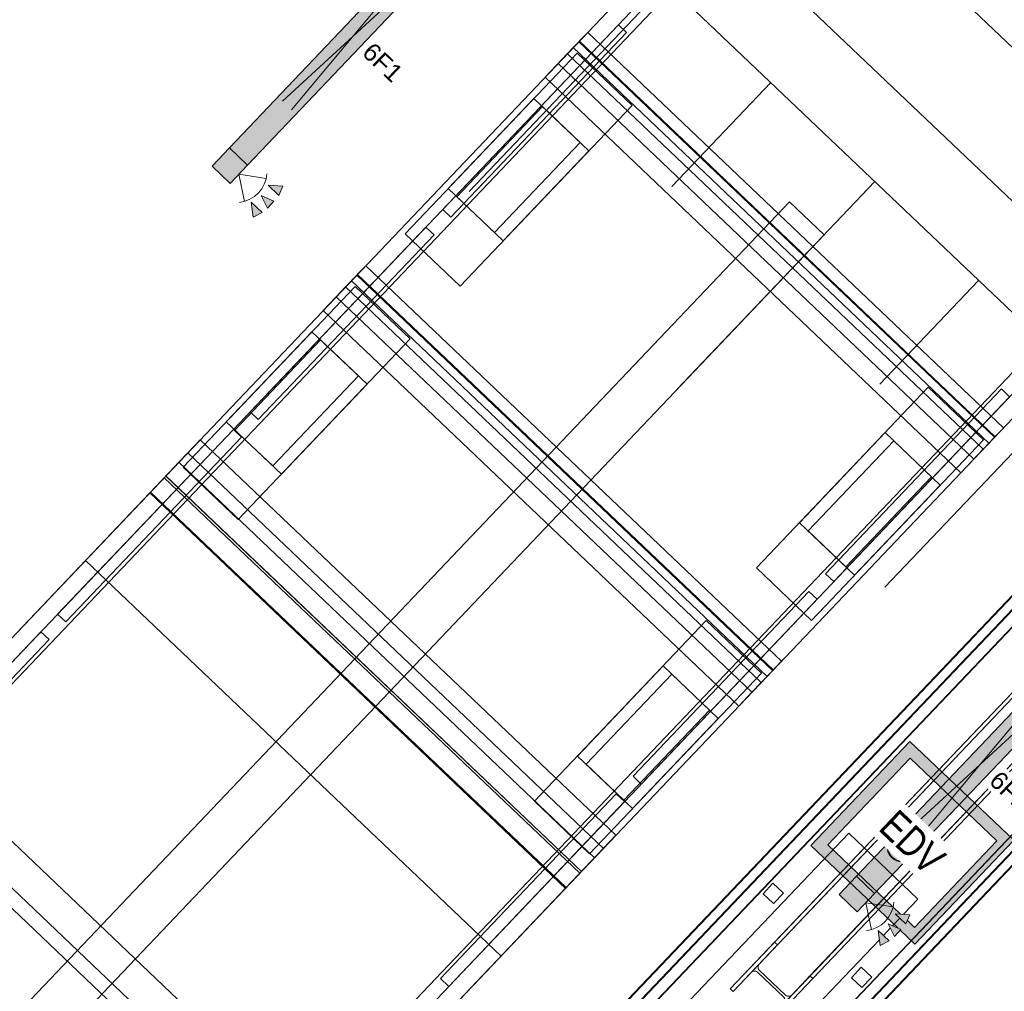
# Model space of a CAD drawing. Header units: metres. Extents: x 32343132.4 to 32343183.8, y 5699224 to 5699274.6.
# Tile 31 of 64: x 32343159.9 to 32343164.1, y 5699237.2 to 5699241.2. Entities that reach past the tile are written whole.
import ezdxf

# ---------------------------------------------------------------- set-up
doc = ezdxf.new("R2010")
doc.units = ezdxf.units.M
for name, color, linetype, lineweight in [('0-1', 7, 'Continuous', 5), ('A-ANNO-NOTE-1', 7, 'Continuous', 5), ('A-ANNO-NOTE-3', 7, 'Continuous', 9), ('A-DETL-GENF', 7, 'Continuous', 18), ('A-DETL-GENF-2', 7, 'Continuous', 50), ('E-ELEC-EQPM', 7, 'Continuous', 18), ('E-LITE-EQPM', 7, 'Continuous', 50), ('E-LITE-EQPM-IDEN', 7, 'Continuous', 9)]:
    doc.layers.add(name, color=color, linetype=linetype, lineweight=lineweight)
for name, color, linetype, lineweight, true_color in [('A-DETL-GENF-1', 7, 'Continuous', 5, 0xcccccc), ('A-DETL-GENF-3', 2, 'Continuous', 50, 0xffff00), ('A-FLOR-HRAL-1', 7, 'Continuous', 5, 0xcccccc), ('A-GENM-1', 7, 'Continuous', 5, 0xcccccc), ('A-MASS-1', 7, 'Continuous', 5, 0xcccccc), ('E-ELEC-EQPM-2', 4, 'Continuous', 18, 0x00ffff), ('S-COLS-2', 7, 'Continuous', 5, 0xcccccc), ('S-FNDN-1', 7, 'Continuous', 5, 0xcccccc)]:
    doc.layers.add(name, color=color, linetype=linetype, lineweight=lineweight, true_color=true_color)
doc.styles.add('Arial', font='arial.ttf', dxfattribs={"height": 0.075})
doc.styles.add('Arial_1', font='arial.ttf', dxfattribs={"width": 0.8, "height": 0.125})

# ---------------------------------------------------------------- blocks, each defined once
blk = doc.blocks.new('Baustellenfahrzeug - Rollcontainer LKW - Typ1-3183420-TGA_190_LP5_GR_EG-TGA-01_G_')
at = {"layer": 'A-DETL-GENF-1'}
for p, q in [((-1.1292, -2.468), (-1.1292, 4.6186)), ((-1.1292, 4.6186), (-1.1292, -2.3918)), ((1.1292, 4.6186), (1.1292, -2.468)), ((1.1292, -2.3918), (1.1292, 4.6186)), ((-1.0668, -2.2394), (-1.0668, 4.4662)), ((-1.0668, 4.4662), (1.0668, 4.4662)), ((1.0668, 4.4662), (-1.0668, 4.4662)), ((-1.0668, 4.4662), (-1.0668, -2.2394)), ((1.0668, 4.4662), (1.0668, -2.2394)), ((1.0668, -2.2394), (1.0668, 4.4662)), ((-1.2, -2.8715), (-1.2, 4)), ((-1.2, 4), (-1.2, -2.7858)), ((-1.2, 4), (1.2, 4)), ((-1.2, 4), (1.2, 4)), ((1.2, -2.7858), (1.2, 4)), ((1.2, 4), (1.2, -2.8715)), ((-1.1292, 2.3326), (-1.1292, 3.3994)), ((-1.1292, 3.3994), (-1.1292, 2.3326)), ((-1.1292, 3.3994), (-1.0823, 3.3994)), ((-1.1292, 3.3994), (-1.0823, 3.3994)), ((-1.0823, 2.3326), (-1.0823, 3.3994)), ((-1.0823, 3.3994), (-1.0823, 2.3326)), ((1.0815, 2.3326), (1.0815, 3.3994)), ((1.0815, 3.3994), (1.0815, 2.3326)), ((1.1292, 3.3994), (1.0815, 3.3994)), ((1.1292, 3.3994), (1.0815, 3.3994)), ((1.1292, 3.3994), (1.1292, 2.3326)), ((1.1292, 2.3326), (1.1292, 3.3994)), ((-0.1, -2.4802), (-0.1, 3.3555)), ((-0.1, 3.3555), (-0.1, -2.6845)), ((-0.1, 3.3555), (0.1, 3.3555)), ((-0.1, 3.3555), (0.1, 3.3555)), ((0.1, -2.6845), (0.1, 3.3555)), ((0.1, 3.3555), (0.1, -2.4802)), ((1.2, 3.2871), (-1.2, 3.2871)), ((-1.2, 3.2871), (-1.2, 3.2809)), ((-1.2, 3.2809), (-1.2, 3.1996)), ((-1.2, 3.2809), (-1.2, 3.2667)), ((-1.2, 3.2667), (-1.2, 3.2417)), ((1.2, 3.2809), (1.2, 3.2871)), ((1.2, 3.2667), (1.2, 3.2809)), ((1.2, 3.1996), (1.2, 3.2809)), ((1.2, 3.2417), (1.2, 3.2667)), ((-1.2, 3.2417), (-1.2, 3.2336)), ((1.2, 3.2369), (-1.2, 3.2369)), ((-1.2, 3.2339), (-1.2, 3.2369)), ((-1.2, 3.1646), (-1.2, 3.2339)), ((-1.2, 3.2336), (1.2, 3.2336)), ((1.2, 3.2336), (1.2, 3.2417)), ((1.2, 3.2369), (1.2, 3.2339)), ((1.2, 3.2339), (1.2, 3.1646)), ((-1.2, 3.0283), (-1.2, 3.1996)), ((1.2, 3.1996), (-1.2, 3.1996)), ((-0.855, 3.1938), (-1.173, 3.1938)), ((-1.173, 3.1938), (-1.173, 2.1506)), ((-1.173, 3.1938), (-1.173, 2.1506)), ((-0.855, 2.1506), (-0.855, 3.1938)), ((-0.855, 2.1506), (-0.855, 3.1938)), ((1.173, 3.1938), (0.855, 3.1938)), ((0.855, 3.1938), (0.855, 2.1506)), ((0.855, 3.1938), (0.855, 2.1506)), ((1.173, 2.1506), (1.173, 3.1938)), ((1.173, 2.1506), (1.173, 3.1938)), ((1.2, 3.1996), (1.2, 3.0283)), ((-1.2, 3.1646), (-1.2, 3.1078)), ((-1.2, 3.1646), (1.2, 3.1646)), ((1.2, 3.1078), (1.2, 3.1646)), ((-1.2, 3.0283), (-1.2, 3.1078)), ((-1.2, 3.1078), (1.2, 3.1078)), ((1.2, 3.1078), (1.2, 3.0283)), ((-1.2, 3.0283), (1.2, 3.0283)), ((-0.855, 2.9322), (-1.173, 2.9322)), ((-1.173, 2.4122), (-1.173, 2.9322)), ((-1.173, 2.4122), (-1.173, 2.9322)), ((-0.905, 2.9322), (-1.123, 2.9322)), ((-1.123, 2.9322), (-1.123, 2.4122)), ((-1.123, 2.9322), (-1.123, 2.4122)), ((-0.905, 2.4122), (-0.905, 2.9322)), ((-0.905, 2.4122), (-0.905, 2.9322)), ((-0.855, 2.9322), (-0.855, 2.4122)), ((-0.855, 2.9322), (-0.855, 2.4122)), ((1.173, 2.9322), (0.855, 2.9322)), ((0.855, 2.4122), (0.855, 2.9322)), ((0.855, 2.4122), (0.855, 2.9322)), ((1.123, 2.9322), (0.905, 2.9322)), ((0.905, 2.9322), (0.905, 2.4122)), ((0.905, 2.9322), (0.905, 2.4122)), ((1.123, 2.4122), (1.123, 2.9322)), ((1.123, 2.4122), (1.123, 2.9322)), ((1.173, 2.9322), (1.173, 2.4122)), ((1.173, 2.9322), (1.173, 2.4122)), ((-1.173, 2.4122), (-0.855, 2.4122)), ((-1.123, 2.4122), (-0.905, 2.4122)), ((0.855, 2.4122), (1.173, 2.4122)), ((0.905, 2.4122), (1.123, 2.4122)), ((-1.0823, 2.3326), (-1.1292, 2.3326)), ((-1.1292, 2.3326), (-1.0823, 2.3326)), ((1.0815, 2.3326), (1.1292, 2.3326)), ((1.1292, 2.3326), (1.0815, 2.3326)), ((-1.1292, 1.1642), (-1.1292, 2.231)), ((-1.1292, 2.231), (-1.1292, 1.1642)), ((-1.0823, 2.231), (-1.1292, 2.231)), ((-1.1292, 2.231), (-1.0823, 2.231)), ((-1.0823, 2.231), (-1.0823, 1.1642)), ((-1.0823, 1.1642), (-1.0823, 2.231)), ((1.0815, 2.231), (1.0815, 1.1642)), ((1.0815, 1.1642), (1.0815, 2.231)), ((1.0815, 2.231), (1.1292, 2.231)), ((1.1292, 2.231), (1.0815, 2.231)), ((1.1292, 2.231), (1.1292, 1.1642)), ((1.1292, 1.1642), (1.1292, 2.231)), ((-1.173, 2.1506), (-0.855, 2.1506)), ((0.855, 2.1506), (1.173, 2.1506)), ((1.2, 1.9404), (-1.2, 1.9404)), ((-1.2, 1.9404), (-1.2, 1.9342)), ((1.2, 1.9342), (1.2, 1.9404)), ((-1.2, 1.9342), (-1.2, 1.8528)), ((-1.2, 1.9342), (-1.2, 1.9199)), ((-1.2, 1.9199), (-1.2, 1.8949)), ((-1.2, 1.8949), (-1.2, 1.8869)), ((1.2, 1.9199), (1.2, 1.9342)), ((1.2, 1.8528), (1.2, 1.9342)), ((1.2, 1.8949), (1.2, 1.9199)), ((1.2, 1.8869), (1.2, 1.8949)), ((1.2, 1.8902), (-1.2, 1.8902)), ((-1.2, 1.8871), (-1.2, 1.8902)), ((-1.2, 1.8179), (-1.2, 1.8871)), ((-1.2, 1.8869), (1.2, 1.8869)), ((1.2, 1.8902), (1.2, 1.8871)), ((1.2, 1.8871), (1.2, 1.8179)), ((-1.2, 1.6815), (-1.2, 1.8528)), ((1.2, 1.8528), (-1.2, 1.8528)), ((-1.2, 1.8179), (-1.2, 1.7611)), ((-1.2, 1.8179), (1.2, 1.8179)), ((-0.855, 1.8468), (-1.173, 1.8468)), ((-1.173, 1.8468), (-1.173, 0.8036)), ((-1.173, 1.8468), (-1.173, 0.8036)), ((-0.855, 0.8036), (-0.855, 1.8468)), ((-0.855, 0.8036), (-0.855, 1.8468)), ((1.173, 1.8468), (0.855, 1.8468)), ((0.855, 1.8468), (0.855, 0.8036)), ((0.855, 1.8468), (0.855, 0.8036)), ((1.173, 0.8036), (1.173, 1.8468)), ((1.173, 0.8036), (1.173, 1.8468)), ((1.2, 1.8528), (1.2, 1.6815)), ((1.2, 1.7611), (1.2, 1.8179)), ((-1.2, 1.6815), (-1.2, 1.7611)), ((-1.2, 1.7611), (1.2, 1.7611)), ((1.2, 1.7611), (1.2, 1.6815)), ((-1.2, 1.6815), (1.2, 1.6815)), ((-0.855, 1.5852), (-1.173, 1.5852)), ((-1.173, 1.0652), (-1.173, 1.5852)), ((-1.173, 1.0652), (-1.173, 1.5852)), ((-0.905, 1.5852), (-1.123, 1.5852)), ((-1.123, 1.5852), (-1.123, 1.0652)), ((-1.123, 1.5852), (-1.123, 1.0652)), ((-0.905, 1.0652), (-0.905, 1.5852)), ((-0.905, 1.0652), (-0.905, 1.5852)), ((-0.855, 1.5852), (-0.855, 1.0652)), ((-0.855, 1.5852), (-0.855, 1.0652)), ((1.173, 1.5852), (0.855, 1.5852)), ((0.855, 1.0652), (0.855, 1.5852)), ((0.855, 1.0652), (0.855, 1.5852)), ((1.123, 1.5852), (0.905, 1.5852)), ((0.905, 1.5852), (0.905, 1.0652)), ((0.905, 1.5852), (0.905, 1.0652)), ((1.123, 1.0652), (1.123, 1.5852)), ((1.123, 1.0652), (1.123, 1.5852)), ((1.173, 1.5852), (1.173, 1.0652)), ((1.173, 1.5852), (1.173, 1.0652)), ((-1.1292, 1.1642), (-1.0823, 1.1642)), ((-1.1292, 1.1642), (-1.0823, 1.1642)), ((1.1292, 1.1642), (1.0815, 1.1642)), ((1.1292, 1.1642), (1.0815, 1.1642)), ((-1.173, 1.0652), (-0.855, 1.0652)), ((-1.1292, -0.0042), (-1.1292, 1.0626)), ((-1.1292, 1.0626), (-1.1292, -0.0042)), ((-1.1292, 1.0626), (-1.0823, 1.0626)), ((-1.1292, 1.0626), (-1.0823, 1.0626)), ((-1.123, 1.0652), (-0.905, 1.0652)), ((-1.0823, -0.0042), (-1.0823, 1.0626)), ((-1.0823, 1.0626), (-1.0823, -0.0042)), ((0.855, 1.0652), (1.173, 1.0652)), ((0.905, 1.0652), (1.123, 1.0652)), ((1.0815, -0.0042), (1.0815, 1.0626)), ((1.0815, 1.0626), (1.0815, -0.0042)), ((1.1292, 1.0626), (1.0815, 1.0626)), ((1.1292, 1.0626), (1.0815, 1.0626)), ((1.1292, 1.0626), (1.1292, -0.0042)), ((1.1292, -0.0042), (1.1292, 1.0626)), ((-1.2, 0.8603), (-1.2, 0.9358)), ((-1.2, -0.9662), (-1.2, 0.9358)), ((1.2, 0.9358), (-1.2, 0.9358)), ((1.2, 0.9358), (1.2, -0.9662)), ((1.2, 0.9358), (1.2, 0.8603)), ((-1.2, 0.8603), (-1.2, 0.8061)), ((-1.2, 0.8603), (1.2, 0.8603)), ((1.2, 0.8061), (1.2, 0.8603)), ((-1.2, 0.7207), (-1.2, 0.8061)), ((-1.2, 0.8061), (1.2, 0.8061)), ((-1.173, 0.8036), (-0.855, 0.8036)), ((0.855, 0.8036), (1.173, 0.8036)), ((1.2, 0.8061), (1.2, 0.7207)), ((1.2, 0.7268), (-1.2, 0.7268)), ((-1.2, 0.7268), (-1.2, 0.7242)), ((-1.2, 0.7168), (-1.2, 0.726)), ((-1.2, 0.726), (1.2, 0.726)), ((-1.2, 0.7242), (-1.2, 0.6958)), ((-1.2, 0.7168), (1.2, 0.7168)), ((1.2, 0.7242), (1.2, 0.7268)), ((1.2, 0.726), (1.2, 0.7168)), ((1.2, 0.6958), (1.2, 0.7242)), ((-1.2, 0.6958), (-1.2, 0.6669)), ((-1.2, 0.6669), (-1.2, 0.6293)), ((1.2, 0.6669), (1.2, 0.6958)), ((1.2, 0.6293), (1.2, 0.6669)), ((-1.2, 0.6337), (-1.2, -0.9662)), ((-1.2, 0.6337), (1.2, 0.6337)), ((-1.2, 0.6293), (1.2, 0.6293)), ((1.2, -0.9662), (1.2, 0.6337)), ((1.2, 0.2386), (-1.2, 0.2386)), ((-1.2, 0.2386), (-1.2, 0.1646)), ((-1.2, 0.2386), (-1.2, 0.1646)), ((1.2, 0.1646), (1.2, 0.2386)), ((1.2, 0.1646), (1.2, 0.2386)), ((-1.2, -0.7504), (-1.2, 0.1646)), ((-1.2, 0.1646), (-1.2, -0.7504)), ((1.2, -0.7504), (1.2, 0.1646)), ((1.2, 0.1646), (1.2, -0.7504)), ((-1.0823, -0.0042), (-1.1292, -0.0042)), ((-1.1292, -0.0042), (-1.0823, -0.0042)), ((1.0815, -0.0042), (1.1292, -0.0042)), ((1.1292, -0.0042), (1.0815, -0.0042)), ((-1.1292, -1.1726), (-1.1292, -0.1058)), ((-1.1292, -0.1058), (-1.1292, -1.1726)), ((-1.0823, -0.1058), (-1.1292, -0.1058)), ((-1.1292, -0.1058), (-1.0823, -0.1058)), ((-1.0823, -0.1058), (-1.0823, -1.1726)), ((-1.0823, -1.1726), (-1.0823, -0.1058)), ((-1.2, -0.8244), (1.2, -0.8244)), ((-1.2, -0.9662), (1.2, -0.9662)), ((-1.2, -0.9662), (1.2, -0.9662)), ((1.2, -1.0271), (-1.2, -1.0271))]:
    blk.add_line(p, q, dxfattribs=at)
blk = doc.blocks.new('Rohrformteil_Anschluss_unten - Rohrformteil_Anschluss_mitte-3280378-TGA_190_LP5_GR_EG-TGA-01_G_')
at = {"layer": 'A-GENM-1'}
for p, q in [((-0.0648, 0.1589), (-0.0648, 0.1421)), ((-0.064, 0.1589), (-0.064, 0.1428)), ((-0.0629, 0.1428), (-0.0629, 0.1408)), ((0.0583, 0.1408), (0.0583, 0.1428)), ((0.0594, 0.1428), (0.0594, 0.1589)), ((0.0602, 0.1421), (0.0602, 0.1589)), ((0.0594, 0.1083), (0.0594, 0.1082)), ((0.0602, 0.1083), (0.0602, 0.1082))]:
    blk.add_line(p, q, dxfattribs=at)
at = {"layer": 'A-GENM-1', "flags": 128}
for points in [[(-0.0648, 0.1082), (-0.0647, 0.1107), (-0.0646, 0.1132), (-0.0643, 0.1157), (-0.064, 0.1182), (-0.0635, 0.1206), (-0.063, 0.1231), (-0.0624, 0.1255), (-0.0616, 0.1279), (-0.0608, 0.1302), (-0.0599, 0.1325), (-0.0588, 0.1348), (-0.0577, 0.1371), (-0.0565, 0.1393), (-0.0552, 0.1414), (-0.0539, 0.1435), (-0.0524, 0.1455), (-0.0509, 0.1475), (-0.0493, 0.1494), (-0.0476, 0.1513), (-0.0458, 0.153), (-0.044, 0.1547), (-0.0421, 0.1564), (-0.0401, 0.1579), (-0.0381, 0.1594), (-0.0361, 0.1608), (-0.0339, 0.1621), (-0.0317, 0.1633), (-0.0295, 0.1645), (-0.0272, 0.1655), (-0.0249, 0.1664), (-0.0226, 0.1673), (-0.0202, 0.1681), (-0.0178, 0.1687), (-0.0154, 0.1693), (-0.0129, 0.1698), (-0.0104, 0.1702), (-0.008, 0.1704), (-0.0055, 0.1706), (-0.003, 0.1707), (-0.0005, 0.1707), (0.002, 0.1705), (0.0045, 0.1703), (0.007, 0.17), (0.0095, 0.1696), (0.0119, 0.1691), (0.0143, 0.1684), (0.0167, 0.1677), (0.0191, 0.1669), (0.0214, 0.166), (0.0237, 0.165), (0.026, 0.1639), (0.0282, 0.1628), (0.0303, 0.1615), (0.0324, 0.1602), (0.0345, 0.1587), (0.0365, 0.1572), (0.0384, 0.1556), (0.0403, 0.154), (0.0421, 0.1522), (0.0438, 0.1504), (0.0455, 0.1485), (0.047, 0.1466), (0.0485, 0.1446), (0.0499, 0.1425), (0.0513, 0.1404), (0.0525, 0.1382), (0.0537, 0.136), (0.0547, 0.1338), (0.0557, 0.1315), (0.0566, 0.1291), (0.0574, 0.1268), (0.0581, 0.1244), (0.0587, 0.1219), (0.0592, 0.1195), (0.0596, 0.117), (0.0599, 0.1145), (0.0601, 0.112), (0.0602, 0.1095), (0.0602, 0.1082)], [(0.0594, 0.1082), (0.0594, 0.1107), (0.0592, 0.1131), (0.059, 0.1156), (0.0586, 0.118), (0.0582, 0.1205), (0.0576, 0.1229), (0.057, 0.1252), (0.0563, 0.1276), (0.0555, 0.1299), (0.0545, 0.1322), (0.0535, 0.1345), (0.0524, 0.1367), (0.0513, 0.1389), (0.05, 0.141), (0.0486, 0.143), (0.0472, 0.145), (0.0457, 0.147), (0.0441, 0.1489), (0.0424, 0.1507), (0.0407, 0.1525), (0.0389, 0.1541), (0.037, 0.1558), (0.0351, 0.1573), (0.0331, 0.1587), (0.0311, 0.1601), (0.0289, 0.1614), (0.0268, 0.1626), (0.0246, 0.1637), (0.0224, 0.1648), (0.0201, 0.1657), (0.0178, 0.1666), (0.0154, 0.1673), (0.013, 0.168), (0.0106, 0.1685), (0.0082, 0.169), (0.0058, 0.1694), (0.0033, 0.1696), (0.0008, 0.1698), (-0.0016, 0.1699), (-0.0041, 0.1699), (-0.0066, 0.1697), (-0.009, 0.1695), (-0.0115, 0.1692), (-0.0139, 0.1688), (-0.0163, 0.1683), (-0.0187, 0.1677), (-0.0211, 0.167), (-0.0234, 0.1662), (-0.0257, 0.1653), (-0.028, 0.1643), (-0.0302, 0.1632), (-0.0324, 0.1621), (-0.0345, 0.1608), (-0.0366, 0.1595), (-0.0386, 0.1581), (-0.0406, 0.1566), (-0.0425, 0.155), (-0.0443, 0.1534), (-0.0461, 0.1517), (-0.0478, 0.1499), (-0.0494, 0.148), (-0.051, 0.1461), (-0.0524, 0.1441), (-0.0538, 0.1421), (-0.0552, 0.14), (-0.0564, 0.1379), (-0.0575, 0.1357), (-0.0586, 0.1334), (-0.0595, 0.1312), (-0.0604, 0.1289), (-0.0612, 0.1265), (-0.0619, 0.1242), (-0.0625, 0.1218), (-0.063, 0.1193), (-0.0634, 0.1169), (-0.0637, 0.1145), (-0.0639, 0.112), (-0.064, 0.1095), (-0.064, 0.1082)], [(-0.0648, 0.1407), (-0.0646, 0.1387), (-0.0644, 0.1366), (-0.0641, 0.1346), (-0.0637, 0.1325), (-0.0632, 0.1305), (-0.0626, 0.1285), (-0.0618, 0.1265), (-0.061, 0.1246), (-0.0601, 0.1226), (-0.0591, 0.1207), (-0.058, 0.1189), (-0.0569, 0.117), (-0.0556, 0.1153), (-0.0543, 0.1135), (-0.0528, 0.1118), (-0.0513, 0.1102), (-0.0497, 0.1086), (-0.0481, 0.1071), (-0.0463, 0.1056), (-0.0445, 0.1042), (-0.0426, 0.1028), (-0.0407, 0.1015), (-0.0387, 0.1003), (-0.0366, 0.0991), (-0.0345, 0.098), (-0.0324, 0.097), (-0.0302, 0.0961), (-0.0279, 0.0952), (-0.0256, 0.0944), (-0.0233, 0.0937), (-0.0209, 0.093), (-0.0185, 0.0924), (-0.0161, 0.0919), (-0.0137, 0.0915), (-0.0112, 0.0912), (-0.0087, 0.0909), (-0.0063, 0.0908), (-0.0038, 0.0907), (-0.0023, 0.0907)], [(-0.0648, 0.1404), (-0.0648, 0.1364), (-0.0648, 0.1328), (-0.0648, 0.1293), (-0.0648, 0.1261), (-0.0648, 0.1232), (-0.0648, 0.1205), (-0.0648, 0.1181), (-0.0648, 0.1159), (-0.0648, 0.114), (-0.0648, 0.1123), (-0.0648, 0.111), (-0.0648, 0.1099), (-0.0648, 0.109), (-0.0648, 0.1085), (-0.0648, 0.1082), (-0.0648, 0.1082)], [(-0.064, 0.1404), (-0.064, 0.1364), (-0.064, 0.1328), (-0.064, 0.1293), (-0.064, 0.1261), (-0.064, 0.1232), (-0.064, 0.1205), (-0.064, 0.1181), (-0.064, 0.1159), (-0.064, 0.114), (-0.064, 0.1123), (-0.064, 0.111), (-0.064, 0.1099), (-0.064, 0.109), (-0.064, 0.1085), (-0.064, 0.1082), (-0.064, 0.1082)], [(-0.0023, 0.0908), (-0.0048, 0.0908), (-0.0072, 0.091), (-0.0097, 0.0912), (-0.0121, 0.0914), (-0.0145, 0.0918), (-0.0169, 0.0922), (-0.0193, 0.0928), (-0.0217, 0.0934), (-0.024, 0.094), (-0.0263, 0.0948), (-0.0285, 0.0956), (-0.0307, 0.0965), (-0.0329, 0.0975), (-0.035, 0.0985), (-0.0371, 0.0996), (-0.0391, 0.1008), (-0.041, 0.102), (-0.0429, 0.1033), (-0.0447, 0.1047), (-0.0464, 0.1061), (-0.0481, 0.1075), (-0.0497, 0.1091), (-0.0512, 0.1106), (-0.0527, 0.1122), (-0.054, 0.1139), (-0.0553, 0.1156), (-0.0565, 0.1174), (-0.0576, 0.1191), (-0.0586, 0.1209), (-0.0596, 0.1228), (-0.0604, 0.1247), (-0.0611, 0.1266), (-0.0618, 0.1285), (-0.0623, 0.1304), (-0.0628, 0.1324), (-0.0632, 0.1343), (-0.0634, 0.1363), (-0.0636, 0.1383), (-0.0637, 0.1403), (-0.0637, 0.1423)], [(0.0591, 0.1423), (0.0591, 0.1403), (0.059, 0.1383), (0.0589, 0.1363), (0.0586, 0.1343), (0.0582, 0.1324), (0.0578, 0.1304), (0.0572, 0.1285), (0.0566, 0.1266), (0.0558, 0.1247), (0.055, 0.1228), (0.0541, 0.1209), (0.053, 0.1191), (0.0519, 0.1173), (0.0507, 0.1156), (0.0495, 0.1139), (0.0481, 0.1122), (0.0467, 0.1106), (0.0451, 0.109), (0.0435, 0.1075), (0.0419, 0.1061), (0.0401, 0.1046), (0.0383, 0.1033), (0.0364, 0.102), (0.0345, 0.1008), (0.0325, 0.0996), (0.0304, 0.0985), (0.0283, 0.0975), (0.0262, 0.0965), (0.024, 0.0956), (0.0217, 0.0948), (0.0194, 0.094), (0.0171, 0.0934), (0.0147, 0.0928), (0.0124, 0.0922), (0.0099, 0.0918), (0.0075, 0.0914), (0.0051, 0.0912), (0.0026, 0.091), (0.0002, 0.0908), (-0.0023, 0.0908)], [(-0.0023, 0.0907), (0.0002, 0.0907), (0.0027, 0.0908), (0.0052, 0.091), (0.0076, 0.0913), (0.0101, 0.0917), (0.0125, 0.0921), (0.0149, 0.0927), (0.0173, 0.0933), (0.0196, 0.0939), (0.022, 0.0947), (0.0242, 0.0955), (0.0265, 0.0964), (0.0287, 0.0974), (0.0308, 0.0985), (0.0329, 0.0996), (0.0349, 0.1008), (0.0369, 0.102), (0.0388, 0.1034), (0.0407, 0.1047), (0.0424, 0.1062), (0.0442, 0.1077), (0.0458, 0.1092), (0.0473, 0.1108), (0.0488, 0.1125), (0.0502, 0.1142), (0.0515, 0.116), (0.0528, 0.1178), (0.0539, 0.1196), (0.055, 0.1215), (0.0559, 0.1234), (0.0568, 0.1253), (0.0576, 0.1273), (0.0582, 0.1293), (0.0588, 0.1313), (0.0593, 0.1333), (0.0597, 0.1354), (0.06, 0.1374), (0.0601, 0.1395), (0.0602, 0.1407)], [(0.0594, 0.1082), (0.0594, 0.1083), (0.0594, 0.1087), (0.0594, 0.1094), (0.0594, 0.1104), (0.0594, 0.1117), (0.0594, 0.1132), (0.0594, 0.1149), (0.0594, 0.117), (0.0594, 0.1193), (0.0594, 0.1219), (0.0594, 0.1247), (0.0594, 0.1278), (0.0594, 0.1311), (0.0594, 0.1347), (0.0594, 0.1385), (0.0594, 0.1404)], [(0.0602, 0.1082), (0.0602, 0.1083), (0.0602, 0.1087), (0.0602, 0.1094), (0.0602, 0.1104), (0.0602, 0.1117), (0.0602, 0.1132), (0.0602, 0.1149), (0.0602, 0.117), (0.0602, 0.1193), (0.0602, 0.1219), (0.0602, 0.1247), (0.0602, 0.1278), (0.0602, 0.1311), (0.0602, 0.1347), (0.0602, 0.1385), (0.0602, 0.1404)], [(-0.0648, 0.1082), (-0.0648, 0.1083), (-0.0648, 0.1083)], [(0.0602, 0.1082), (0.0602, 0.1057), (0.06, 0.1032), (0.0598, 0.1007), (0.0594, 0.0982), (0.059, 0.0958), (0.0584, 0.0933), (0.0578, 0.0909), (0.057, 0.0885), (0.0562, 0.0862), (0.0553, 0.0839), (0.0543, 0.0816), (0.0532, 0.0793), (0.052, 0.0771), (0.0507, 0.075), (0.0493, 0.0729), (0.0478, 0.0709), (0.0463, 0.0689), (0.0447, 0.067), (0.043, 0.0651), (0.0413, 0.0634), (0.0394, 0.0617), (0.0375, 0.06), (0.0356, 0.0585), (0.0336, 0.057), (0.0315, 0.0556), (0.0294, 0.0543), (0.0272, 0.0531), (0.0249, 0.0519), (0.0227, 0.0509), (0.0204, 0.0499), (0.018, 0.0491), (0.0156, 0.0483), (0.0132, 0.0477), (0.0108, 0.0471), (0.0083, 0.0466), (0.0059, 0.0462), (0.0034, 0.046), (0.0009, 0.0458), (-0.0016, 0.0457), (-0.0041, 0.0457), (-0.0066, 0.0458), (-0.0091, 0.0461), (-0.0116, 0.0464), (-0.014, 0.0468), (-0.0165, 0.0473), (-0.0189, 0.0479), (-0.0213, 0.0487), (-0.0237, 0.0495), (-0.026, 0.0504), (-0.0283, 0.0514), (-0.0305, 0.0524), (-0.0328, 0.0536), (-0.0349, 0.0549), (-0.037, 0.0562), (-0.0391, 0.0577), (-0.0411, 0.0592), (-0.043, 0.0608), (-0.0449, 0.0624), (-0.0466, 0.0642), (-0.0484, 0.066), (-0.05, 0.0679), (-0.0516, 0.0698), (-0.0531, 0.0718), (-0.0545, 0.0739), (-0.0558, 0.076), (-0.0571, 0.0781), (-0.0582, 0.0804), (-0.0593, 0.0826), (-0.0603, 0.0849), (-0.0612, 0.0873), (-0.062, 0.0896), (-0.0627, 0.092), (-0.0633, 0.0945), (-0.0638, 0.0969), (-0.0642, 0.0994), (-0.0645, 0.1019), (-0.0647, 0.1043), (-0.0648, 0.1068), (-0.0648, 0.1082)], [(-0.064, 0.1082), (-0.064, 0.1083), (-0.064, 0.1083)], [(-0.064, 0.1082), (-0.0639, 0.1057), (-0.0638, 0.1033), (-0.0635, 0.1008), (-0.0632, 0.0984), (-0.0628, 0.0959), (-0.0622, 0.0935), (-0.0616, 0.0911), (-0.0609, 0.0888), (-0.06, 0.0865), (-0.0591, 0.0842), (-0.0581, 0.0819), (-0.057, 0.0797), (-0.0558, 0.0775), (-0.0546, 0.0754), (-0.0532, 0.0734), (-0.0518, 0.0713), (-0.0503, 0.0694), (-0.0487, 0.0675), (-0.047, 0.0657), (-0.0453, 0.0639), (-0.0435, 0.0623), (-0.0416, 0.0606), (-0.0397, 0.0591), (-0.0377, 0.0577), (-0.0356, 0.0563), (-0.0335, 0.055), (-0.0314, 0.0538), (-0.0292, 0.0527), (-0.0269, 0.0516), (-0.0246, 0.0507), (-0.0223, 0.0498), (-0.02, 0.0491), (-0.0176, 0.0484), (-0.0152, 0.0479), (-0.0128, 0.0474), (-0.0103, 0.047), (-0.0079, 0.0467), (-0.0054, 0.0466), (-0.003, 0.0465), (-0.0005, 0.0465), (0.002, 0.0466), (0.0044, 0.0469), (0.0069, 0.0472), (0.0093, 0.0476), (0.0117, 0.0481), (0.0141, 0.0487), (0.0165, 0.0494), (0.0188, 0.0502), (0.0211, 0.0511), (0.0234, 0.0521), (0.0256, 0.0532), (0.0278, 0.0543), (0.0299, 0.0556), (0.032, 0.0569), (0.034, 0.0583), (0.036, 0.0598), (0.0379, 0.0614), (0.0397, 0.063), (0.0415, 0.0647), (0.0432, 0.0665), (0.0448, 0.0684), (0.0464, 0.0703), (0.0479, 0.0723), (0.0493, 0.0743), (0.0506, 0.0764), (0.0518, 0.0785), (0.053, 0.0807), (0.054, 0.0829), (0.055, 0.0852), (0.0558, 0.0875), (0.0566, 0.0899), (0.0573, 0.0922), (0.0579, 0.0946), (0.0584, 0.0971), (0.0588, 0.0995), (0.0591, 0.1019), (0.0593, 0.1044), (0.0594, 0.1069), (0.0594, 0.1082)]]:
    blk.add_lwpolyline(points, dxfattribs=at)
at = {"layer": 'A-GENM-1'}
for radius, start, end in [(0.0625, 0, 180), (0.0617, 180, 0)]:
    blk.add_arc((-0.0023, 0.1083), radius, start, end, dxfattribs=at)
for centre, major_axis, ratio, start_param, end_param in [((-0.0023, 0.1589), (0.0625, 0), 0.819152, 1.570796, 4.712389), ((-0.0023, 0.1589), (0.0617, 0), 0.819152, 1.570796, 4.712389), ((-0.0023, 0.1589), (0.0625, 0), 0.819152, 4.712389, 7.853982), ((-0.0023, 0.1589), (0.0617, 0), 0.819152, 4.712389, 7.853982), ((-0.0023, 0.1421), (0.0625, 0), 0.819152, 1.570796, 4.712389), ((-0.0023, 0.1404), (0.0625, 0), 0.81444, 0, 3.141593), ((-0.0023, 0.1415), (0.062, 0), 0.819152, 1.570796, 4.712389), ((-0.0023, 0.1428), (0.0617, 0), 0.819152, 1.570796, 4.712389), ((-0.0023, 0.1404), (0.0617, 0), 0.81444, 0, 3.141593), ((-0.0023, 0.1083), (0, 0.0617), 1, 4.712389, 7.853982), ((-0.0023, 0.1408), (0.0614, 0), 0.819152, 1.570796, 4.712389), ((-0.0023, 0.1428), (0.0606, 0), 0.819152, 1.570796, 4.712389), ((-0.0023, 0.1408), (0.0606, 0), 0.819152, 1.570796, 4.712389), ((-0.0023, 0.1421), (0.0625, 0), 0.819152, 4.712389, 7.853982), ((-0.0023, 0.1428), (0.0617, 0), 0.819152, 4.712389, 7.853982), ((-0.0023, 0.1428), (0.0606, 0), 0.819152, 4.712389, 7.853982), ((-0.0023, 0.1415), (0.062, 0), 0.819152, 4.712389, 7.853982), ((-0.0023, 0.1408), (0.0614, 0), 0.819152, 4.712389, 7.853982), ((-0.0023, 0.1408), (0.0606, 0), 0.819152, 4.712389, 7.853982), ((-0.0023, 0.1404), (0.0625, 0), 0.81444, 3.141593, 6.283185), ((-0.0023, 0.1404), (0.0617, 0), 0.81444, 3.141593, 6.283185), ((-0.0023, 0.1083), (0.0625, 0), 1, 3.141593, 6.283185)]:
    blk.add_ellipse(centre, major_axis=major_axis, ratio=ratio, start_param=start_param, end_param=end_param, dxfattribs=at)
for points, knots in [([(0.0602, 0.1083), (0.0602, 0.1138), (0.0588, 0.1248), (0.0524, 0.14), (0.0424, 0.153), (0.0279, 0.1642), (0.0088, 0.1712), (-0.0134, 0.1712), (-0.0342, 0.1636), (-0.0512, 0.1493), (-0.0622, 0.1302), (-0.0648, 0.1156), (-0.0648, 0.1083)], [-1, -1, -1, -1, -0.916667, -0.833333, -0.75, -0.666667, -0.555556, -0.444444, -0.333333, -0.222222, -0.111111, 0, 0, 0, 0]), ([(-0.064, 0.1083), (-0.064, 0.1137), (-0.0626, 0.1245), (-0.0563, 0.1396), (-0.0464, 0.1525), (-0.032, 0.1635), (-0.0132, 0.1704), (0.0087, 0.1704), (0.0292, 0.1629), (0.046, 0.1488), (0.0569, 0.1299), (0.0594, 0.1155), (0.0594, 0.1083)], [-1, -1, -1, -1, -0.916667, -0.833333, -0.75, -0.666667, -0.555556, -0.444444, -0.333333, -0.222222, -0.111111, 0, 0, 0, 0]), ([(-0.0648, 0.1083), (-0.0648, 0.1029), (-0.0634, 0.092), (-0.057, 0.0768), (-0.047, 0.0637), (-0.0324, 0.0525), (-0.0134, 0.0455), (0.0088, 0.0455), (0.0296, 0.0531), (0.0466, 0.0674), (0.0577, 0.0866), (0.0602, 0.1011), (0.0602, 0.1083)], [-1, -1, -1, -1, -0.916667, -0.833333, -0.75, -0.666667, -0.555556, -0.444444, -0.333333, -0.222222, -0.111111, 0, 0, 0, 0]), ([(0.0594, 0.1083), (0.0594, 0.0976), (0.0551, 0.0815), (0.0419, 0.0642), (0.0275, 0.0532), (0.0087, 0.0463), (-0.0132, 0.0463), (-0.0338, 0.0538), (-0.0505, 0.0679), (-0.0615, 0.0868), (-0.064, 0.1012), (-0.064, 0.1083)], [-1, -1, -1, -1, -0.833333, -0.75, -0.666667, -0.555556, -0.444444, -0.333333, -0.222222, -0.111111, 0, 0, 0, 0])]:
    blk.add_open_spline(points, degree=3, knots=knots, dxfattribs=at)
blk = doc.blocks.new('construction-roof-accessories--rheinzink-rzk010053 - construction-roof-accessories--rheinzink-rzk010053-3233983-TGA_190_LP5_GR_EG-TGA-01_G_')
at = {"layer": 'A-GENM-1', "flags": 128}
for points in [[(0, 0.0617), (-0.0025, 0.0617), (-0.0049, 0.0615), (-0.0074, 0.0613), (-0.0098, 0.0609), (-0.0123, 0.0605), (-0.0147, 0.0599), (-0.0171, 0.0593), (-0.0194, 0.0586), (-0.0217, 0.0577), (-0.024, 0.0568), (-0.0263, 0.0558), (-0.0285, 0.0547), (-0.0307, 0.0535), (-0.0328, 0.0523), (-0.0348, 0.0509), (-0.0368, 0.0495), (-0.0388, 0.048), (-0.0407, 0.0464), (-0.0425, 0.0447), (-0.0443, 0.043), (-0.0459, 0.0412), (-0.0476, 0.0393), (-0.0491, 0.0374), (-0.0505, 0.0354), (-0.0519, 0.0333), (-0.0532, 0.0312), (-0.0544, 0.0291), (-0.0555, 0.0269), (-0.0566, 0.0246), (-0.0575, 0.0224), (-0.0584, 0.02), (-0.0591, 0.0177), (-0.0598, 0.0153), (-0.0603, 0.0129), (-0.0608, 0.0105), (-0.0612, 0.008), (-0.0614, 0.0056), (-0.0616, 0.0031), (-0.0617, 0.0007), (-0.0617, -0.0018), (-0.0616, -0.0043), (-0.0613, -0.0067), (-0.061, -0.0092), (-0.0606, -0.0116), (-0.0601, -0.014), (-0.0595, -0.0164), (-0.0588, -0.0188), (-0.058, -0.0211), (-0.0571, -0.0234), (-0.0561, -0.0257), (-0.055, -0.0279), (-0.0539, -0.0301), (-0.0526, -0.0322), (-0.0513, -0.0343), (-0.0499, -0.0363), (-0.0484, -0.0383), (-0.0468, -0.0402), (-0.0452, -0.042), (-0.0435, -0.0438), (-0.0417, -0.0455), (-0.0398, -0.0471), (-0.0379, -0.0487), (-0.0359, -0.0502), (-0.0339, -0.0516), (-0.0318, -0.0529), (-0.0297, -0.0541), (-0.0275, -0.0552), (-0.0252, -0.0563), (-0.023, -0.0573), (-0.0207, -0.0581), (-0.0183, -0.0589), (-0.016, -0.0596), (-0.0136, -0.0602), (-0.0111, -0.0607), (-0.0087, -0.0611), (-0.0063, -0.0614), (-0.0038, -0.0616), (-0.0013, -0.0617), (0, -0.0617)], [(0, -0.0617), (0.0025, -0.0617), (0.0049, -0.0615), (0.0074, -0.0613), (0.0098, -0.0609), (0.0123, -0.0605), (0.0147, -0.0599), (0.0171, -0.0593), (0.0194, -0.0586), (0.0217, -0.0577), (0.024, -0.0568), (0.0263, -0.0558), (0.0285, -0.0547), (0.0307, -0.0535), (0.0328, -0.0523), (0.0348, -0.0509), (0.0368, -0.0495), (0.0388, -0.048), (0.0407, -0.0464), (0.0425, -0.0447), (0.0443, -0.043), (0.0459, -0.0412), (0.0476, -0.0393), (0.0491, -0.0374), (0.0505, -0.0354), (0.0519, -0.0333), (0.0532, -0.0312), (0.0544, -0.0291), (0.0555, -0.0269), (0.0566, -0.0246), (0.0575, -0.0224), (0.0584, -0.02), (0.0591, -0.0177), (0.0598, -0.0153), (0.0603, -0.0129), (0.0608, -0.0105), (0.0612, -0.008), (0.0614, -0.0056), (0.0616, -0.0031), (0.0617, -0.0007), (0.0617, 0.0018), (0.0616, 0.0043), (0.0613, 0.0067), (0.061, 0.0092), (0.0606, 0.0116), (0.0601, 0.014), (0.0595, 0.0164), (0.0588, 0.0188), (0.058, 0.0211), (0.0571, 0.0234), (0.0561, 0.0257), (0.055, 0.0279), (0.0539, 0.0301), (0.0526, 0.0322), (0.0513, 0.0343), (0.0499, 0.0363), (0.0484, 0.0383), (0.0468, 0.0402), (0.0452, 0.042), (0.0435, 0.0438), (0.0417, 0.0455), (0.0398, 0.0471), (0.0379, 0.0487), (0.0359, 0.0502), (0.0339, 0.0516), (0.0318, 0.0529), (0.0297, 0.0541), (0.0275, 0.0552), (0.0252, 0.0563), (0.023, 0.0573), (0.0207, 0.0581), (0.0183, 0.0589), (0.016, 0.0596), (0.0136, 0.0602), (0.0111, 0.0607), (0.0087, 0.0611), (0.0063, 0.0614), (0.0038, 0.0616), (0.0013, 0.0617), (0, 0.0617)]]:
    blk.add_lwpolyline(points, dxfattribs=at)
at = {"layer": 'A-GENM-1'}
for radius, start, end in [(0.0625, 90, 270), (0.0613, 90, 270), (0.0625, 270, 90), (0.0613, 270, 90)]:
    blk.add_arc((0, 0), radius, start, end, dxfattribs=at)
for major_axis, start_param, end_param in [((0, 0.0617), 0, 3.141593), ((0, 0.0605), 0, 3.141593), ((0, 0.0617), 3.141593, 6.283185), ((0, 0.0605), 3.141593, 6.283185)]:
    blk.add_ellipse((0, 0), major_axis=major_axis, ratio=1, start_param=start_param, end_param=end_param, dxfattribs=at)
blk = doc.blocks.new('Aushub - Aushub-3443405-TGA_190_LP5_GR_EG-TGA-01_G_')
at = {"layer": 'A-MASS-1'}
for p, q in [((84.0469, -8.6883), (84.8741, -7.8189)), ((84.8952, -8.6671), (85.3088, -8.2324)), ((84.9163, -9.5154), (85.7435, -8.646)), ((85.7646, -9.4943), (86.1782, -9.0596)), ((85.7857, -10.3425), (86.6129, -9.4731))]:
    blk.add_line(p, q, dxfattribs=at)
blk = doc.blocks.new('HE-B-Stütze - 3883447-TGA_190_LP5_GR_EG-TGA-01_G_')
at = {"layer": 'S-COLS-2'}
for p, q in [((85.3246, -11.8283), (87.1545, -9.9049)), ((85.3362, -11.8393), (87.1661, -9.9159)), ((87.1545, -9.9049), (86.9801, -10.0882)), ((87.0969, -9.9886), (87.1661, -9.9159)), ((87.1661, -9.9159), (87.1545, -9.9049)), ((87.0608, -10.0266), (85.2245, -11.9567)), ((85.4724, -11.9689), (87.3023, -10.0455)), ((86.9916, -10.0993), (87.0608, -10.0266)), ((87.0881, -10.024), (87.1983, -10.1287)), ((87.2058, -10.1208), (87.0957, -10.016)), ((87.3023, -10.0455), (87.2331, -10.1182)), ((87.3139, -10.0565), (87.3023, -10.0455)), ((85.1395, -12.0229), (86.9801, -10.0882)), ((85.484, -11.9799), (87.3139, -10.0565)), ((86.9801, -10.0882), (86.9916, -10.0993)), ((87.1394, -10.2399), (87.3139, -10.0565)), ((85.1511, -12.0339), (86.9916, -10.0993)), ((85.3607, -12.0863), (87.197, -10.1561)), ((87.197, -10.1561), (87.1278, -10.2289)), ((85.2873, -12.1635), (87.1278, -10.2289)), ((85.2989, -12.1745), (87.1394, -10.2399)), ((87.1278, -10.2289), (87.1394, -10.2399)), ((85.1395, -12.0229), (85.3246, -11.8283)), ((85.3362, -11.8393), (85.2628, -11.9165)), ((85.3246, -11.8283), (85.3362, -11.8393)), ((85.2245, -11.9567), (85.1511, -12.0339)), ((85.3628, -12.058), (85.2527, -11.9532)), ((85.2607, -11.9448), (85.3708, -12.0496)), ((85.484, -11.9799), (85.2989, -12.1745)), ((85.399, -12.0461), (85.4724, -11.9689)), ((85.4724, -11.9689), (85.484, -11.9799)), ((85.1511, -12.0339), (85.1395, -12.0229)), ((85.2873, -12.1635), (85.3607, -12.0863)), ((85.2989, -12.1745), (85.2873, -12.1635))]:
    blk.add_line(p, q, dxfattribs=at)
at = {"layer": 'S-COLS-2', "flags": 128}
for points in [[(87.0957, -10.016), (87.0931, -10.0129), (87.0914, -10.0092), (87.0906, -10.005), (87.0908, -10.0007), (87.092, -9.9964), (87.094, -9.9923), (87.0969, -9.9886)], [(87.0608, -10.0266), (87.0643, -10.0235), (87.0683, -10.0213), (87.0726, -10.0199), (87.0769, -10.0195), (87.0811, -10.0201), (87.0849, -10.0216), (87.0881, -10.024)], [(87.1983, -10.1287), (87.2008, -10.1319), (87.2025, -10.1356), (87.2033, -10.1397), (87.2031, -10.1441), (87.2019, -10.1484), (87.1999, -10.1525), (87.197, -10.1561)], [(87.2331, -10.1182), (87.2296, -10.1212), (87.2256, -10.1235), (87.2214, -10.1249), (87.217, -10.1253), (87.2129, -10.1247), (87.2091, -10.1232), (87.2058, -10.1208)], [(85.2628, -11.9165), (85.2597, -11.9203), (85.2575, -11.9246), (85.2562, -11.9291), (85.2558, -11.9336), (85.2565, -11.9378), (85.2582, -11.9416), (85.2607, -11.9448)], [(85.2527, -11.9532), (85.2494, -11.9509), (85.2455, -11.9494), (85.2412, -11.9489), (85.2368, -11.9495), (85.2324, -11.951), (85.2282, -11.9535), (85.2245, -11.9567)], [(85.3607, -12.0863), (85.3637, -12.0825), (85.366, -12.0782), (85.3673, -12.0737), (85.3676, -12.0692), (85.367, -12.0649), (85.3653, -12.0611), (85.3628, -12.058)], [(85.3708, -12.0496), (85.3741, -12.0519), (85.378, -12.0534), (85.3822, -12.0538), (85.3867, -12.0533), (85.3911, -12.0517), (85.3953, -12.0493), (85.399, -12.0461)]]:
    blk.add_lwpolyline(points, dxfattribs=at)
blk = doc.blocks.new('Geländer - 60-4048510-TGA_190_LP5_GR_EG-TGA-01_G_')
at = {"layer": 'A-FLOR-HRAL-1'}
for p, q in [((0.03, 0.03), (-0.03, 0.03)), ((-0.03, 0.03), (-0.03, -0.03)), ((-0.03, -0.03), (-0.03, 0.03)), ((-0.03, 0.03), (0.03, 0.03)), ((0.03, -0.03), (0.03, 0.03)), ((0.03, 0.03), (0.03, -0.03)), ((-0.03, -0.03), (0.03, -0.03)), ((0.03, -0.03), (-0.03, -0.03))]:
    blk.add_line(p, q, dxfattribs=at)
blk = doc.blocks.new('Geländer - Geländer-4039665-TGA_190_LP5_GR_EG-TGA-01_G_')
at = {"layer": 'A-FLOR-HRAL-1'}
for p, q in [((87.2476, -9.4004), (81.8158, -15.1098)), ((87.2476, -9.4004), (81.8158, -15.1098)), ((87.2478, -9.4046), (81.82, -15.1097)), ((87.2478, -9.4046), (81.82, -15.1097)), ((81.8725, -15.1084), (87.2491, -9.457)), ((81.8767, -15.1083), (87.2492, -9.4613)), ((81.9434, -15.1066), (87.2508, -9.528)), ((81.9434, -15.1066), (87.2508, -9.528)), ((81.9458, -15.1066), (87.2509, -9.5303)), ((81.9458, -15.1066), (87.2509, -9.5303)), ((87.6855, -9.9415), (82.3781, -15.5202)), ((87.6855, -9.9415), (82.3781, -15.5202)), ((87.6832, -9.9416), (82.3781, -15.5178)), ((87.6832, -9.9416), (82.3781, -15.5178)), ((87.7522, -9.9399), (82.3798, -15.5869)), ((87.7565, -9.9398), (82.3799, -15.5911)), ((82.3812, -15.6436), (87.8089, -9.9385)), ((82.3812, -15.6436), (87.8089, -9.9385)), ((82.3813, -15.6478), (87.8131, -9.9384)), ((82.3813, -15.6478), (87.8131, -9.9384))]:
    blk.add_line(p, q, dxfattribs=at)
for p, rotation in [((85.319, -11.6238), 316.4272566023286), ((85.6885, -11.9753), 136.4272566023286)]:
    blk.add_blockref('Geländer - 60-4048510-TGA_190_LP5_GR_EG-TGA-01_G_', p, dxfattribs=dict(rotation=rotation))
blk = doc.blocks.new('ARC_190_LPX_FM_Stellplätze_rvt-1-TGA_190_LP5_GR_EG-TGA-01_G_')
at = {"layer": 'A-MASS-1'}
for p, q in [((32343139.0227, 5699263.837), (32343173.5089, 5699231.0275)), ((32343139.0227, 5699263.8366), (32343173.5085, 5699231.0275))]:
    blk.add_line(p, q, dxfattribs=at)
at = {"layer": 'S-FNDN-1'}
for p, q in [((32343163.4019, 5699237.8136), (32343160.9894, 5699235.2778)), ((32343160.9894, 5699235.2778), (32343163.4019, 5699237.8136)), ((32343163.6917, 5699237.5378), (32343163.4019, 5699237.8136)), ((32343163.4019, 5699237.8136), (32343163.6917, 5699237.5378)), ((32343163.6315, 5699237.4746), (32343163.6917, 5699237.5378)), ((32343163.6917, 5699237.5378), (32343163.6315, 5699237.4746)), ((32343163.5854, 5699237.4262), (32343163.6159, 5699237.4582)), ((32343163.6159, 5699237.4582), (32343163.5854, 5699237.4262)), ((32343163.5471, 5699237.3859), (32343163.5761, 5699237.4163)), ((32343163.5761, 5699237.4163), (32343163.5471, 5699237.3859)), ((32343161.2792, 5699235.0021), (32343163.5303, 5699237.3683)), ((32343163.5303, 5699237.3683), (32343161.2792, 5699235.0021))]:
    blk.add_line(p, q, dxfattribs=at)
at = {"layer": 'A-DETL-GENF-1', "rotation": 316.4272566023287}
blk.add_blockref('Baustellenfahrzeug - Rollcontainer LKW - Typ1-3183420-TGA_190_LP5_GR_EG-TGA-01_G_', (32343160.9139, 5699237.9541), dxfattribs=at)
at = {"layer": 'A-FLOR-HRAL-1'}
blk.add_blockref('Geländer - Geländer-4039665-TGA_190_LP5_GR_EG-TGA-01_G_', (32343077.7673, 5699249.1855), dxfattribs=at)
at = {"layer": 'A-GENM-1', "rotation": 316.4272566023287}
for name, p in [('Rohrformteil_Anschluss_unten - Rohrformteil_Anschluss_mitte-3280378-TGA_190_LP5_GR_EG-TGA-01_G_', (32343163.5523, 5699237.6773)), ('construction-roof-accessories--rheinzink-rzk010053 - construction-roof-accessories--rheinzink-rzk010053-3233983-TGA_190_LP5_GR_EG-TGA-01_G_', (32343163.6253, 5699237.7574))]:
    blk.add_blockref(name, p, dxfattribs=at)
at = {"layer": 'A-MASS-1'}
blk.add_blockref('Aushub - Aushub-3443405-TGA_190_LP5_GR_EG-TGA-01_G_', (32343077.7673, 5699249.1855), dxfattribs=at)
at = {"layer": 'S-COLS-2'}
blk.add_blockref('HE-B-Stütze - 3883447-TGA_190_LP5_GR_EG-TGA-01_G_', (32343077.7673, 5699249.1855), dxfattribs=at)
blk = doc.blocks.new('Regiolux Parsa - PSO _ 1500 ETS9 - 2400lm _ 4000K - Feuchtraumleuchte - Bewegungsmelder-V1-TGA_190_LP5_GR_EG-TGA-01_G_')
at = {"layer": 'A-DETL-GENF-2'}
blk.add_hatch(color=256, dxfattribs=at).paths.add_polyline_path([(0.8, 0.0525), (0.695, 0.0525), (0.695, -0.0525), (0.8, -0.0525)])
at = {"layer": 'A-DETL-GENF-3'}
blk.add_hatch(color=256, dxfattribs=at).paths.add_polyline_path([(0.695, 0.0525), (-0.8, 0.0525), (-0.8, -0.0525), (0.695, -0.0525)])
at = {"layer": 'A-DETL-GENF'}
for p, q in [((-0.8, -0.0525), (-0.8, 0.0525)), ((-0.8, 0.0525), (0.695, 0.0525)), ((0.695, -0.0525), (0.695, 0.0525)), ((0.695, 0.0525), (0.8, 0.0525)), ((0.695, 0.0525), (0.695, -0.0525)), ((0.8, 0.0525), (0.8, -0.0525)), ((-0.4, -0.0262), (0.4, 0.0262)), ((0.4, -0.0262), (-0.4, 0.0262)), ((0.695, -0.0525), (-0.8, -0.0525)), ((0.8, -0.0525), (0.695, -0.0525))]:
    blk.add_line(p, q, dxfattribs=at)
blk = doc.blocks.new('EDV_Schaltschrank - 600x370x600-7652354-TGA_190_LP5_GR_EG-TGA-01_G_')
at = {"layer": 'E-ELEC-EQPM-2'}
h = blk.add_hatch(color=256, dxfattribs=at)
h.paths.add_polyline_path([(0.3, 0), (0.0732, 0), (0.0732, -0.05), (0.25, -0.05), (0.25, -0.55), (0.0732, -0.55), (0.0732, -0.6), (0.3, -0.6), (0.3, -0.5779)])
h.paths.add_polyline_path([(-0.0318, 0), (-0.2032, 0), (-0.2156, -0.0044), (-0.2156, 0), (-0.3, 0), (-0.3, -0.6), (-0.0318, -0.6), (-0.0318, -0.55), (-0.25, -0.55), (-0.25, -0.05), (-0.2089, -0.05), (-0.214, -0.0359), (-0.1518, -0.0355), (-0.1693, -0.05), (-0.0318, -0.05), (-0.0318, -0.0244)])
at = {"layer": 'A-DETL-GENF'}
for p, q in [((-0.2156, 0), (-0.3, 0)), ((-0.3, 0), (-0.3, -0.6)), ((0.3, 0), (-0.2032, 0)), ((0.3, -0.6), (0.3, 0)), ((-0.25, -0.55), (-0.25, -0.05)), ((-0.25, -0.05), (-0.2089, -0.05)), ((-0.1693, -0.05), (0.25, -0.05)), ((0.25, -0.05), (0.25, -0.55)), ((0.25, -0.55), (-0.25, -0.55)), ((-0.3, -0.6), (0.3, -0.6))]:
    blk.add_line(p, q, dxfattribs=at)

msp = doc.modelspace()

# ---------------------------------------------------------------- hatches: boundary and pattern name
at = {"layer": 'A-ANNO-NOTE-1'}
for points in [[(32343160.9731, 5699240.5235), (32343161.0184, 5699240.4809), (32343161.0352, 5699240.5193)], [(32343160.9707, 5699240.4284), (32343160.9979, 5699240.457), (32343160.9443, 5699240.4809)], [(32343160.9105, 5699240.3908), (32343160.9481, 5699240.4095), (32343160.9031, 5699240.4528)], [(32343163.5958, 5699237.477), (32343163.6411, 5699237.4345), (32343163.6579, 5699237.4728)], [(32343163.5934, 5699237.382), (32343163.6206, 5699237.4106), (32343163.567, 5699237.4344)], [(32343163.5332, 5699237.3443), (32343163.5708, 5699237.363), (32343163.5258, 5699237.4063)]]:
    msp.add_hatch(color=256, dxfattribs=at).paths.add_polyline_path(points)

# ---------------------------------------------------------------- linework, layer by layer
at = {"layer": 'A-ANNO-NOTE-3'}
for p, q in [((32343160.8512, 5699240.5694), (32343160.8746, 5699240.4563)), ((32343160.8512, 5699240.5694), (32343160.9653, 5699240.5517)), ((32343161.0352, 5699240.5193), (32343160.9731, 5699240.5235)), ((32343160.9731, 5699240.5235), (32343161.0184, 5699240.4809)), ((32343161.0184, 5699240.4809), (32343161.0352, 5699240.5193)), ((32343160.9979, 5699240.457), (32343160.9443, 5699240.4809)), ((32343160.9443, 5699240.4809), (32343160.9707, 5699240.4284)), ((32343160.9481, 5699240.4095), (32343160.9031, 5699240.4528)), ((32343160.9031, 5699240.4528), (32343160.9105, 5699240.3908)), ((32343160.9707, 5699240.4284), (32343160.9979, 5699240.457)), ((32343160.9105, 5699240.3908), (32343160.9481, 5699240.4095)), ((32343163.4739, 5699237.5229), (32343163.4973, 5699237.4099)), ((32343163.4739, 5699237.5229), (32343163.588, 5699237.5052)), ((32343163.6579, 5699237.4728), (32343163.5958, 5699237.477)), ((32343163.5958, 5699237.477), (32343163.6411, 5699237.4345)), ((32343163.6411, 5699237.4345), (32343163.6579, 5699237.4728)), ((32343163.6206, 5699237.4106), (32343163.567, 5699237.4344)), ((32343163.567, 5699237.4344), (32343163.5934, 5699237.382)), ((32343163.5708, 5699237.363), (32343163.5258, 5699237.4063)), ((32343163.5258, 5699237.4063), (32343163.5332, 5699237.3443)), ((32343163.5934, 5699237.382), (32343163.6206, 5699237.4106)), ((32343163.5332, 5699237.3443), (32343163.5708, 5699237.363))]:
    msp.add_line(p, q, dxfattribs=at)
for centre, major_axis, start_param, end_param in [((32343160.8373, 5699240.5826), (-0.0245, 0.1293), 3.083918, 4.445275), ((32343163.46, 5699237.5361), (0.1313, 0.0085), 4.777204, 6.138561)]:
    msp.add_ellipse(centre, major_axis=major_axis, ratio=1, start_param=start_param, end_param=end_param, dxfattribs=at)

# ---------------------------------------------------------------- block references
at = {"layer": '0-1'}
msp.add_blockref('ARC_190_LPX_FM_Stellplätze_rvt-1-TGA_190_LP5_GR_EG-TGA-01_G_', (0, 0), dxfattribs=at)
at = {"layer": 'E-ELEC-EQPM', "rotation": 136.427256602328}
msp.add_blockref('EDV_Schaltschrank - 600x370x600-7652354-TGA_190_LP5_GR_EG-TGA-01_G_', (32343163.4614, 5699237.556), dxfattribs=at)
at = {"layer": 'E-LITE-EQPM', "rotation": 226.4272566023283}
for p in [(32343161.3284, 5699241.1472), (32343163.9511, 5699238.1007)]:
    msp.add_blockref('Regiolux Parsa - PSO _ 1500 ETS9 - 2400lm _ 4000K - Feuchtraumleuchte - Bewegungsmelder-V1-TGA_190_LP5_GR_EG-TGA-01_G_', p, dxfattribs=at)

# ---------------------------------------------------------------- next in the draw order: texts
at = {"layer": 'A-ANNO-NOTE-3', "insert": (32343163.6076, 5699237.9206), "char_height": 0.125, "width": 0.346329, "attachment_point": 1, "rotation": 316.4273, "style": 'Arial_1', "bg_fill": 3, "box_fill_scale": 1.25, "bg_fill_color": 256, "bg_fill_true_color": 13158600, "bg_fill_transparency": 0}
msp.add_mtext('EDV', dxfattribs=at)
at = {"layer": 'E-LITE-EQPM-IDEN', "char_height": 0.075, "width": 0.224472, "attachment_point": 1, "rotation": 316.4273, "style": 'Arial', "bg_fill": 3, "box_fill_scale": 1.25, "bg_fill_color": 256, "bg_fill_true_color": 13158600, "bg_fill_transparency": 0}
for insert in [(32343161.4135, 5699241.127), (32343164.0362, 5699238.0806)]:
    msp.add_mtext('6F1', dxfattribs=dict(at, insert=insert))

doc.saveas('drawing.dxf')
